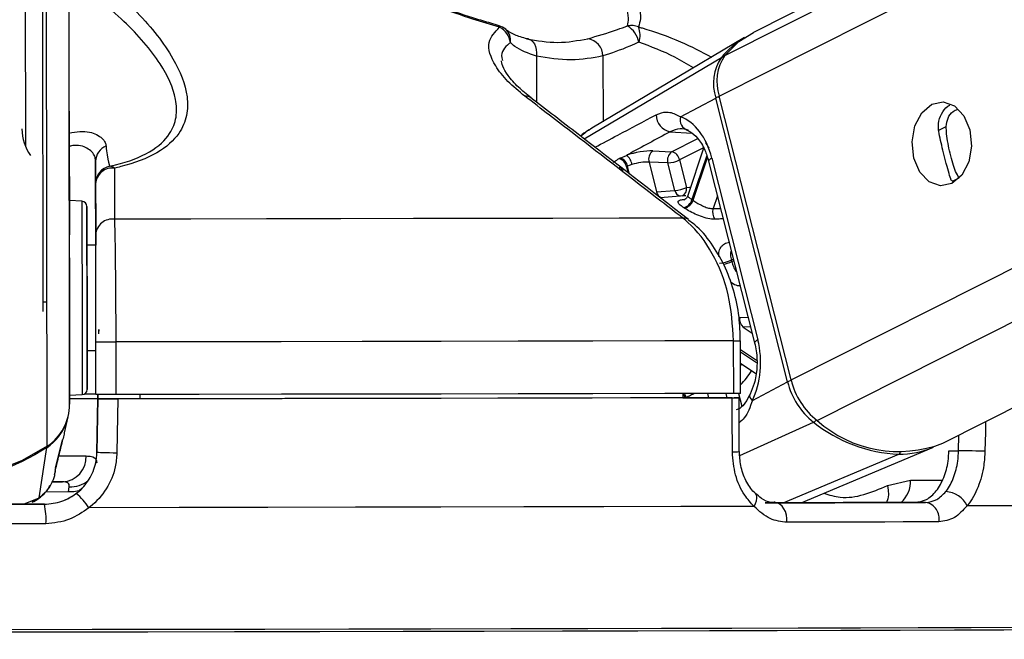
# Paper-space layout 'Surface plate' of a CAD drawing. Header units: millimetres. Extents: x 65420 to 443956, y 26941 to 406945.
# Tile 18 of 71: x 167903 to 170711, y 143756 to 145523. Entities that reach past the tile are written whole.
import ezdxf

# ---------------------------------------------------------------- set-up
doc = ezdxf.new("R2010")
doc.units = ezdxf.units.MM
doc.layers.add('COMPONENT_GEOMETRY', color=7, linetype='Continuous')
doc.styles.add('SLDTEXTSTYLE1', font='TXT', dxfattribs={"width": 0.75})
doc.dimstyles.new('SLDDIMSTYLE0', dxfattribs={"dimtxt": 2500, "dimasz": 165.1, "dimexe": 0, "dimexo": 0.0625, "dimgap": 625, "dimtad": 0, "dimtih": 1, "dimtoh": 1, "dimdec": 0, "dimlfac": 0.02, "dimrnd": 1e-09, "dimzin": 12, "dimdsep": 46, "dimtxsty": 'SLDTEXTSTYLE1', "dimsah": 1, "dimcen": 0.09, "dimadec": 0, "dimazin": 3, "dimtfac": 1, "dimtdec": 0, "dimtofl": 0, "dimtmove": 0, "dimatfit": 3, "dimfxl": 1, "dimfrac": 2, "dimtolj": 1, "dimtzin": 12, "dimarcsym": 0})

# ---------------------------------------------------------------- blocks, each defined once
blk = doc.blocks.new('_D_12')
at = {"layer": 'COMPONENT_GEOMETRY', "color": 7, "ltscale": 50}
for p, q in [((239589.9, 151445.9), (252465.4, 151445.9)), ((252306.7, 151445.9), (252306.7, 98062.1)), ((252306.7, 40709.5), (252306.7, 94093.3)), ((98713.2, 40709.5), (252465.4, 40709.5))]:
    blk.add_line(p, q, dxfattribs=at)
for points in [[(252306.7, 151445.9), (252281.3, 151280.8), (252332.1, 151280.8)], [(252306.7, 40709.5), (252332.1, 40874.6), (252281.3, 40874.6)]]:
    blk.add_solid(points, dxfattribs=at)
at = {"layer": 'COMPONENT_GEOMETRY', "color": 7, "ltscale": 50, "insert": (248612.2, 97316), "char_height": 2500, "attachment_point": 1, "style": 'SLDTEXTSTYLE1'}
blk.add_mtext('2215', dxfattribs=at)

psp = doc.layouts.new('Surface plate')

# ---------------------------------------------------------------- linework, layer by layer
at = {"color": 8, "linetype": 'Continuous', "lineweight": 25, "ltscale": 50}
for p, q in [((169897.66, 145304.98), (183099.21, 151958.67)), ((169913.75, 145421.07), (182888.81, 151960.6)), ((170102.48, 144496), (184876.84, 151942.4)), ((170177.29, 144380.15), (185176.06, 151939.66)), ((168045.07, 144426.53), (168035.22, 151729.95)), ((167980.94, 144306.63), (167971.36, 151414.5)), ((169376.22, 145419.09), (169376.4, 145288.04)), ((169512.44, 145183.18), (169903.75, 145415.13)), ((169566.04, 145419.6), (169566.29, 145232.15)), ((170521.76, 145206.72), (170545.12, 145218.5)), ((169757.43, 145203.41), (169819.72, 145199.3)), ((169761.9, 145146.55), (169836.51, 145184.16)), ((169852.84, 145157.47), (169784.6, 145123.08)), ((169861.98, 145135.68), (169820.04, 145010.24)), ((169822.97, 145008.27), (169863.81, 145130.39)), ((169633.52, 145103.61), (169637.97, 145086.07)), ((169642.26, 145082.75), (169636.59, 145105.13)), ((169617.09, 145099.76), (169612.08, 145100.23)), ((170562.98, 145062.6), (170582.15, 145072.26)), ((169892.51, 145020.91), (169880.34, 144984.52)), ((169880.34, 144984.52), (169901.6, 144984.98)), ((169938.13, 144840.7), (169932.2, 144837.7)), ((169933.29, 144833.38), (169939.23, 144836.37)), ((169956.14, 144674.32), (169980.02, 144675.22)), ((169987.04, 144647.51), (169965.88, 144646.62)), ((169965.88, 144646.62), (169991.64, 144629.34)), ((170004.3, 144550.84), (169958.6, 144581.49)), ((169958.61, 144576.41), (170004.51, 144545.61)), ((169958.67, 144536.28), (169961.97, 144541.4)), ((169864.51, 144457.31), (169867.61, 144445.08)), ((169920.76, 144445.08), (169917.63, 144457.44)), ((169953.11, 144457.53), (169962.24, 144421.45)), ((169803.7, 144445.08), (169803.59, 144445.48)), ((169956.55, 144280.72), (170166.96, 144375.5)), ((170580.39, 144294.19), (170581.36, 144338.76)), ((170080.45, 144145.51), (170409.55, 144284.36)), ((170443.42, 144210.5), (170534.05, 144210.5)), ((168042.09, 144176.38), (167976.06, 144176.28)), ((167913.89, 144141.39), (167957.68, 144159.55)), ((167937.73, 144148.52), (167957.68, 144159.55))]:
    psp.add_line(p, q, dxfattribs=at)
at = {"color": 7, "linetype": 'Continuous', "lineweight": 25, "ltscale": 50}
for p, q in [((182840.56, 151961.04), (169995.16, 145486.86)), ((170535.3, 144315.55), (185653.59, 151935.29)), ((168043.94, 145262.36), (168035.22, 151729.95)), ((167968.94, 145262.59), (167960.69, 151385.19)), ((167969.71, 144690.79), (167960.69, 151385.18)), ((167910.79, 151311.11), (167919.08, 145161.96)), ((169270.22, 145505.71), (169240.4, 145514.66)), ((169970.15, 145472.66), (169534.8, 145213.4)), ((169787.4, 145246.15), (169887.73, 145299.69)), ((170092.55, 144490.7), (169887.73, 145299.69)), ((170102.48, 144496), (169897.66, 145304.98)), ((168043.94, 145262.36), (168045.07, 144426.53)), ((169853.34, 145156.66), (169808.09, 145021.34)), ((169615.51, 145128.45), (169632.89, 145136.2)), ((169708.21, 145148.68), (169761.9, 145146.55)), ((169876.65, 145128.69), (170007.82, 144610.57)), ((168119.13, 145119.34), (168119.45, 144879.76)), ((169648.85, 145109.86), (169636.59, 145105.13)), ((169697.54, 145116.78), (169718.94, 145032.26)), ((169751.23, 145114.66), (169697.54, 145116.78)), ((169771.05, 145036.4), (169751.23, 145114.66)), ((169784.6, 145123.08), (169804.42, 145044.82)), ((169867.5, 145119.65), (169998.68, 144601.53)), ((168119.42, 144910.58), (168119.22, 145056.02)), ((169718.94, 145032.26), (169771.05, 145036.4)), ((169798.12, 145020.87), (169729.11, 145015.55)), ((169802.94, 145021.15), (169798.12, 145020.87)), ((168080.08, 145005.45), (168044.29, 145007.28)), ((168119.46, 144879.76), (168094.46, 144879.72)), ((168120.03, 144454.13), (168119.83, 144604.13)), ((168176.59, 144604.14), (168176.79, 144454.14)), ((169939.02, 144457.49), (169938.82, 144607.49)), ((169958.77, 144457.57), (169958.56, 144607.57)), ((168094.86, 144579.72), (168119.86, 144579.76)), ((169958.65, 144543.62), (170002.26, 144514.37)), ((169992.21, 144437.16), (170092.55, 144490.7)), ((169794.25, 144457.36), (169794.11, 144444.81)), ((168045.03, 144452.03), (168080.82, 144453.96)), ((168125.28, 144442.73), (168122.8, 144288.89)), ((168122.82, 144289.02), (168125.28, 144441.64)), ((168125.46, 144454.1), (168125.28, 144442.45)), ((168125.28, 144442.07), (168125.47, 144454.1)), ((168125.28, 144442.73), (168125.28, 144442.45)), ((168234.81, 144442.22), (168125.28, 144442.07)), ((168125.28, 144441.64), (168125.28, 144442.07)), ((168234.81, 144442.22), (168234.81, 144441.85)), ((168234.82, 144441.85), (168234.81, 144442.22)), ((168245.03, 144454.41), (168245.04, 144441.87)), ((169794.11, 144445.08), (169939.91, 144445.08)), ((169824.13, 144444.88), (169794.11, 144444.88)), ((169955, 144291.65), (169954.54, 144445.06)), ((168029.95, 144345.06), (168040.55, 144390.64)), ((168005.18, 144244.15), (168024.68, 144324.88)), ((168023.86, 144321.55), (168024.81, 144324.84)), ((167957.68, 144159.55), (167980.47, 144303.67)), ((168122.82, 144289.07), (168122.82, 144289.02)), ((170131.1, 144145.64), (170509.01, 144303.89)), ((170552.95, 144294.19), (170580.39, 144294.19)), ((168002.3, 144226.24), (168004.37, 144235.12)), ((168003.62, 144238.61), (168005.42, 144244.09)), ((167993.09, 144205.18), (168025.14, 144205.23)), ((170377.73, 144194.61), (170443.42, 144210.5)), ((168042.09, 144176.38), (168043.82, 144191.21)), ((170486.28, 144146.53), (170456.3, 144146.53)), ((167973.04, 144141.41), (167973.04, 144141.47)), ((170028.37, 144145.37), (170058.35, 144145.37))]:
    psp.add_line(p, q, dxfattribs=at)
at = {"color": 8, "linetype": 'Continuous', "lineweight": 25, "ltscale": 50, "flags": 128}
for points in [[(169270.17, 145505.6), (169270.17, 145505.6), (169270.59, 145505.35), (169270.91, 145504.79), (169271.13, 145503.93), (169271.27, 145502.77), (169271.3, 145501.33)], [(169876.65, 145128.69), (169872.56, 145126.26), (169869.61, 145123.94), (169867.89, 145121.81), (169867.45, 145119.93), (169867.5, 145119.65)], [(169804.42, 145044.82), (169812.58, 145045.73), (169816.34, 145046.01)], [(168080.08, 145005.45), (168080.07, 145005.32), (168080.09, 144993.78), (168080.12, 144964.24), (168080.19, 144918.72), (168080.27, 144860.31), (168080.36, 144793.01)], [(168080.36, 144793.01), (168080.45, 144721.39), (168080.55, 144650.34), (168080.64, 144584.69), (168080.71, 144528.93), (168080.77, 144486.85), (168080.8, 144461.32), (168080.82, 144453.96)], [(169938.82, 144607.49), (169946.56, 144607.51), (169952.58, 144607.53), (169956.6, 144607.55), (169958.45, 144607.56), (169958.56, 144607.57)], [(170007.82, 144610.57), (170003.74, 144608.14), (170000.79, 144605.82), (169999.07, 144603.68), (169998.63, 144601.81), (169998.69, 144601.49)], [(169992.21, 144437.16), (169988.7, 144441.65), (169986.34, 144446.02), (169985.2, 144450.1), (169985.32, 144453.77), (169986, 144455.67)], [(170657.42, 144377.1), (170656.76, 144346.95), (170655.57, 144292.56)], [(168015.07, 144279.09), (168042.91, 144279.09), (168070.42, 144279.08), (168092.56, 144279.06)], [(168071.65, 144179.68), (168057.27, 144176.78), (168042.09, 144176.38)], [(170377.73, 144194.61), (170379.97, 144181.3), (170380.23, 144168.51), (170378.49, 144156.7), (170374.83, 144146.29), (170374.83, 144146.29)], [(169997.12, 144135.13), (170001.39, 144143.35), (170004.16, 144151.25), (170005.31, 144158.5), (170004.78, 144164.79), (170002.6, 144169.86), (170000.82, 144171.95)]]:
    psp.add_lwpolyline(points, dxfattribs=at)
at = {"color": 7, "linetype": 'Continuous', "lineweight": 25, "ltscale": 50, "flags": 128}
for points in [[(169348.52, 145468.43), (169354.98, 145467.55), (169360.96, 145464.8), (169366.24, 145460.26), (169370.61, 145454.13), (169373.89, 145446.63), (169375.96, 145438.07), (169376.75, 145428.77), (169376.22, 145419.09)], [(169913.75, 145421.07), (169954.09, 145460.69), (169995.16, 145486.86)], [(170503.99, 145281.94), (170536.73, 145288.74), (170568.85, 145277.29), (170595.45, 145249.35), (170612.48, 145209.15), (170617.36, 145162.83), (170609.33, 145117.43), (170589.62, 145079.86), (170561.23, 145055.85), (170528.48, 145049.05), (170496.36, 145060.49), (170469.76, 145088.44), (170452.72, 145128.63), (170447.85, 145174.96), (170455.89, 145220.36), (170475.6, 145257.93), (170503.99, 145281.94)], [(168044.1, 145144.9), (168044.09, 145146.55), (168044.12, 145130.17), (168044.16, 145098.25), (168044.22, 145055.65), (168044.28, 145008.86), (168044.34, 144965), (168044.39, 144930.74), (168044.41, 144911.31), (168044.41, 144909.66), (168044.4, 144926.03), (168044.35, 144957.95), (168044.29, 145000.55), (168044.23, 145047.35), (168044.17, 145091.21), (168044.12, 145125.46), (168044.1, 145144.9)], [(168094.57, 144789.59), (168094.49, 144853.24), (168094.41, 144908.47), (168094.36, 144951.52), (168094.32, 144979.45), (168094.31, 144990.37), (168094.31, 144983.52), (168094.35, 144959.38), (168094.4, 144919.59), (168094.45, 144879.72)], [(169793.75, 144957.45), (169612.33, 144957.03), (169423.32, 144956.62), (169227.44, 144956.22), (169025.48, 144955.83), (168818.22, 144955.44), (168606.46, 144955.07), (168391.04, 144954.71), (168172.8, 144954.36)], [(168094.46, 144879.72), (168094.45, 144886.64), (168094.43, 144894.7), (168094.45, 144884.88), (168094.48, 144858.25), (168094.54, 144817.69), (168094.61, 144767.6)], [(168094.86, 144579.72), (168094.9, 144550.98), (168094.96, 144507.93), (168095, 144479.99), (168095.01, 144469.08), (168095, 144475.92), (168094.97, 144500.06), (168094.91, 144539.86), (168094.85, 144592.59), (168094.76, 144654.67), (168094.67, 144721.86), (168094.57, 144789.59)], [(168094.61, 144767.6), (168094.68, 144713.41), (168094.75, 144660.98), (168094.81, 144616), (168094.86, 144583.34), (168094.88, 144566.55), (168094.88, 144567.44), (168094.86, 144579.72)], [(168128.26, 144627.47), (168128.31, 144629.8), (168128.34, 144632.04), (168128.38, 144634.12), (168128.4, 144635.95), (168128.43, 144637.48), (168128.45, 144638.64), (168128.46, 144639.41), (168128.46, 144639.75), (168128.46, 144639.65), (168128.45, 144639.12), (168128.44, 144638.17), (168128.41, 144636.83), (168128.39, 144635.16)], [(168119.83, 144604.13), (168120.96, 144604.11), (168124.3, 144604.1), (168129.71, 144604.1), (168136.95, 144604.1), (168145.67, 144604.1), (168155.48, 144604.11), (168165.94, 144604.12), (168176.59, 144604.14)], [(169938.82, 144607.49), (169742.33, 144607.04), (169537.27, 144606.59), (169324.49, 144606.15), (169104.89, 144605.72), (168879.35, 144605.31), (168648.81, 144604.9), (168414.24, 144604.51), (168176.59, 144604.14)], [(168120.03, 144455.23), (168113.87, 144455.3), (168095.66, 144455.35), (168086.4, 144455.37)], [(169939.02, 144457.49), (169742.53, 144457.04), (169537.47, 144456.59), (169324.7, 144456.15), (169105.09, 144455.72), (168879.55, 144455.3), (168649.02, 144454.9), (168414.44, 144454.51), (168176.79, 144454.14)], [(169958.77, 144457.57), (169958.66, 144457.56), (169956.8, 144457.55), (169952.78, 144457.53), (169946.76, 144457.51), (169939.02, 144457.49)], [(168044.23, 144442.9), (168070.44, 144442.89), (168100.49, 144442.86), (168119.02, 144442.81), (168125.28, 144442.73)], [(168044.24, 144443.09), (168105.51, 144443.11), (168125.29, 144443.11)], [(168176.79, 144454.14), (168166.14, 144454.12), (168155.68, 144454.11), (168145.87, 144454.1), (168137.15, 144454.1), (168129.92, 144454.1), (168124.51, 144454.11), (168121.16, 144454.11), (168120.03, 144454.13)], [(168182.13, 144441.65), (168180.5, 144341.67), (168179.61, 144287.28)], [(169934.76, 144444.98), (169739.18, 144444.53), (169535.15, 144444.08), (169323.5, 144443.65), (169105.11, 144443.22), (168880.84, 144442.81), (168651.63, 144442.41), (168418.41, 144442.02), (168182.13, 144441.65)], [(169824.13, 144444.88), (169645.07, 144444.47), (169459.04, 144444.07), (169266.71, 144443.68), (169068.75, 144443.29), (168865.86, 144442.92), (168658.74, 144442.55), (168448.15, 144442.2), (168234.81, 144441.85)], [(169935.23, 144290.62), (169934.92, 144390.59), (169934.76, 144444.98)], [(167980.94, 144306.63), (167909.81, 144265.74), (167833.15, 144235.8), (167752.71, 144217.52), (167670.35, 144211.3), (167587.98, 144217.3), (167507.5, 144235.37), (167430.75, 144265.1), (167359.51, 144305.8)], [(167980.47, 144303.67), (167945.76, 144281.94), (167909.45, 144262.84), (167871.77, 144246.48), (167832.91, 144232.95), (167793.1, 144222.33), (167752.59, 144214.69), (167711.59, 144210.06), (167670.36, 144208.48)], [(168179.61, 144287.28), (168168.97, 144287.45), (168158.5, 144287.65), (168148.68, 144287.87), (168139.95, 144288.12), (168132.72, 144288.36), (168127.3, 144288.6), (168123.95, 144288.82), (168122.82, 144289.02)], [(170655.57, 144292.56), (170648.27, 144292.72), (170639.49, 144292.91), (170629.64, 144293.13), (170619.15, 144293.35), (170608.51, 144293.58), (170598.2, 144293.81), (170588.68, 144294.01), (170580.39, 144294.19)], [(168025.14, 144205.23), (168008.48, 144205.25), (167996.47, 144205.25)], [(170456.3, 144146.53), (170406.77, 144146.38), (170356.07, 144146.24), (170304.21, 144146.1), (170251.22, 144145.95), (170197.12, 144145.81), (170141.92, 144145.66), (170085.66, 144145.52), (170028.37, 144145.37)], [(170058.35, 144145.37), (170115.6, 144145.52), (170171.83, 144145.66), (170227, 144145.81), (170281.09, 144145.95), (170334.1, 144146.1), (170385.98, 144146.24), (170436.71, 144146.38), (170486.28, 144146.53)], [(167973.04, 144141.47), (167897.51, 144141.36), (167821.87, 144141.25), (167746.18, 144141.15), (167670.45, 144141.04), (167594.72, 144140.94), (167519.02, 144140.84), (167443.39, 144140.75), (167367.85, 144140.65)], [(167367.85, 144140.6), (167443.39, 144140.69), (167519.03, 144140.79), (167594.72, 144140.89), (167670.45, 144140.99), (167746.17, 144141.09), (167821.88, 144141.2), (167897.51, 144141.3), (167973.04, 144141.41)], [(169997.12, 144135.13), (169787.95, 144134.65), (169568.56, 144134.16), (169340.03, 144133.69), (169103.45, 144133.23), (168859.97, 144132.78), (168610.75, 144132.34), (168357, 144131.93), (168099.95, 144131.53)], [(170090.57, 144089.95), (170090.58, 144100.43), (170089.18, 144110.68), (170086.43, 144120.27), (170082.44, 144128.76), (170077.41, 144135.78), (170071.53, 144141.03), (170065.08, 144144.28), (170058.35, 144145.37)], [(171390.33, 144140.37), (171351.57, 144139.98), (171295.07, 144139.56), (171221.09, 144139.13), (171130.01, 144138.68), (171022.25, 144138.21), (170898.33, 144137.74), (170758.86, 144137.26), (170604.5, 144136.77)], [(170524.26, 144091.12), (170474.02, 144090.97), (170422.61, 144090.83), (170370.03, 144090.68), (170316.32, 144090.54), (170261.49, 144090.39), (170205.58, 144090.25), (170148.6, 144090.1), (170090.57, 144089.95)], [(167977.19, 144085.94), (167900.63, 144085.83), (167823.98, 144085.72), (167747.27, 144085.61), (167670.53, 144085.51), (167593.77, 144085.41), (167517.06, 144085.31), (167440.41, 144085.21), (167363.85, 144085.11)], [(171248.58, 143785.74), (171241.78, 143785.46), (171217.3, 143785.09), (171175.16, 143784.69), (171115.56, 143784.28), (171038.8, 143783.86), (170945.26, 143783.42), (170835.41, 143782.96), (170709.79, 143782.5), (170569.03, 143782.03), (170413.84, 143781.55), (170244.98, 143781.07), (170063.29, 143780.59), (169869.7, 143780.11), (169665.14, 143779.64), (169450.65, 143779.17), (169227.29, 143778.71), (168996.18, 143778.27), (168758.47, 143777.83), (168515.33, 143777.41), (168268, 143777.01), (168017.68, 143776.63), (167765.64, 143776.27)], [(171266.11, 143792.95), (171261.19, 143792.7), (171239.32, 143792.33), (171200.06, 143791.95), (171143.61, 143791.54), (171070.25, 143791.12), (170980.31, 143790.69), (170874.27, 143790.24), (170752.61, 143789.78), (170615.93, 143789.31), (170464.92, 143788.84), (170300.29, 143788.36), (170122.84, 143787.89), (169933.45, 143787.41), (169733.04, 143786.94), (169522.59, 143786.47), (169303.11, 143786.01), (169075.68, 143785.56), (168841.41, 143785.13), (168601.43, 143784.71), (168356.93, 143784.3), (168109.07, 143783.92), (167859.09, 143783.55)]]:
    psp.add_lwpolyline(points, dxfattribs=at)
at = {"color": 7, "linetype": 'Continuous', "lineweight": 25, "ltscale": 2500}
for centre, radius, start, end in [((169256.21, 145457.59), 50, 49.51579, 73.72956), ((169247.05, 145451.64), 55.29, 6.21189, 63.987), ((169647, 145454.9), 51.73, 66.67065, 101.91614), ((169596.88, 145443.65), 73.36, 11.76555, 57.47809), ((169606.87, 145478.81), 65.04, 341.90993, 21.26413), ((169515.26, 145418.71), 50.78, 1.01194, 81.25317), ((170100.32, 145255.29), 253.36, 120.91624, 140.88546), ((170013.67, 145341.05), 132.55, 146.02281, 198.18372), ((170024.27, 145346.58), 133.27, 146.02277, 198.18856), ((169766.46, 145250.86), 48.3, 178.56885, 259.2258), ((169815.85, 145237.15), 29.85, 162.44823, 256.49413), ((168038.08, 145211.92), 129.07, 180.15457, 215.99806), ((168166.76, 145118.81), 47.63, 111.96462, 179.36851), ((169610.02, 145104.35), 39.22, 8.08011, 54.31839), ((169726.52, 145124.82), 30.08, 127.51776, 195.50273), ((169780.22, 145122.7), 30.08, 127.52353, 195.49696), ((169755.53, 145117.68), 29.57, 10.52816, 77.56204), ((168169.2, 145056.06), 49.98, 101.43472, 180.04937), ((168160.24, 145087.3), 17.78, 44.70313, 93.05262), ((169603.52, 145097.69), 30.58, 11.14697, 72.88828), ((169606.61, 145099.22), 30.56, 11.14324, 73.06372), ((169746.36, 145204.3), 89.77, 273.10862, 295.21071), ((168166.82, 145052.45), 47.74, 82.72053, 175.70814), ((169766.16, 145126.14), 89.87, 273.12106, 295.19837), ((168079.31, 144990.47), 15, 0.07703, 87.07703), ((169789.36, 145018.73), 31.84, 281.79637, 344.5396), ((169792.06, 145017.29), 32.2, 281.65201, 343.73285), ((169722.51, 144861.81), 177.6, 55.5538, 56.69395), ((169671.79, 144799.26), 225.51, 55.79345, 56.61982), ((169912.82, 144974.33), 34.04, 162.58357, 215.87569), ((168166.98, 144907.03), 47.69, 82.98889, 175.72758), ((169893.99, 144916.98), 88.01, 273.18609, 295.73748), ((169531.65, 144734.46), 413.64, 13.83558, 14.45329), ((169986.07, 144669.28), 30.35, 170.43244, 228.29871), ((170297.58, 144541.5), 211.23, 193.91566, 231.80184), ((170308.65, 144547.07), 212.41, 193.91393, 231.79767), ((168080.01, 144468.94), 15, 273.07703, 0.07703), ((167900.11, 144426.96), 144.96, 303.89171, 359.82961), ((167899.24, 144424.11), 145.28, 304.00031, 339.08495), ((170425.85, 144696.19), 412.15, 231.08573, 267.73338), ((170408.85, 144639.06), 347.35, 228.19138, 291.34897), ((170410.66, 144541.73), 257.37, 269.75302, 292.4654), ((168021.14, 144276.59), 71.46, 273.2068, 1.98107), ((170540.96, 144107.42), 70, 24.79183, 87.62954), ((167950.67, 144035.43), 177.54, 32.77046, 50.38632), ((170478.44, 144100.43), 46.76, 348.51882, 80.3412), ((167798.56, 144100.47), 179.23, 355.34847, 13.2044)]:
    psp.add_arc(centre, radius, start, end, dxfattribs=at)
at = {"color": 8, "linetype": 'Continuous', "lineweight": 25, "ltscale": 2500}
for centre, radius, start, end in [((169260.94, 145464.54), 41.65, 350.44043, 48.25289), ((169908.96, 145405.68), 10.8, 83.38537, 118.86667), ((169346.77, 145282.39), 22.63, 53.78166, 98.38808), ((169916.42, 145236.7), 69.21, 105.38736, 114.48541), ((169782.76, 145040.48), 22.09, 294.52946, 11.32681), ((169740.26, 145036.54), 21.74, 191.3654, 251.76656), ((169792.16, 145040.59), 21.52, 191.22257, 253.66183), ((169796.61, 144935.34), 22.29, 52.23238, 97.36842), ((169894.75, 144917.53), 92.55, 279.15602, 294.6086), ((169760.3, 144669.15), 272.89, 316.65097, 327.45893), ((170115.42, 144443.73), 52.24, 103.89831, 115.96414), ((169764.95, 144435.08), 36.68, 15.39861, 36.40782), ((169767.81, 144436.09), 37, 14.70468, 34.70985), ((170156.09, 144396.8), 23.92, 297.02453, 321.75504), ((167973.47, 144303.05), 7.03, 5.02955, 24.05125), ((169939.69, 144394.21), 103.69, 267.53702, 278.49978), ((170404.92, 144294.43), 11.08, 294.72407, 330.18885), ((168047.82, 144269.24), 78.13, 267.06396, 309.58249), ((170361.4, 144207.22), 82.09, 312.20192, 2.28685)]:
    psp.add_arc(centre, radius, start, end, dxfattribs=at)
at = {"color": 7, "linetype": 'Continuous', "lineweight": 25, "ltscale": 2500}
for centre, major_axis, ratio, start_param, end_param in [((169760.61, 145066.78), (-4.66, 184.55), 0.6719865, 5.0374763, 6.028142), ((169664.31, 145125.05), (68.5, 14.62), 0.2726692, 0.8185512, 1.9882444), ((169669.34, 145101.53), (44.27, 8.45), 0.2926709, 0.8256575, 1.9953508), ((169891.79, 144548.66), (-4.66, 184.55), 0.6719865, 4.0468107, 5.0374763)]:
    psp.add_ellipse(centre, major_axis=major_axis, ratio=ratio, start_param=start_param, end_param=end_param, dxfattribs=at)
at = {"color": 8, "linetype": 'Continuous', "lineweight": 25, "ltscale": 2500}
psp.add_ellipse((169666.28, 145099.99), major_axis=(44.27, 8.45), ratio=0.2926709, start_param=2.8115572, end_param=3.1589901, dxfattribs=at)
at = {"color": 7, "linetype": 'Continuous', "lineweight": 25, "ltscale": 50}
for points, knots in [([(168097.27, 145668.6), (168146.49, 145627.32), (168244.79, 145544.87), (168341.94, 145420.45), (168382.73, 145320.68), (168381.58, 145249.26), (168358.9, 145193.66), (168300.54, 145140.88), (168225.19, 145111.96), (168178.81, 145101.19), (168172.87, 145099.81)], [0, 0, 0, 0, 0.2107811, 0.4209984, 0.5922774, 0.6791914, 0.7658721, 0.8745717, 0.983931, 1, 1, 1, 1]), ([(169271.3, 145501.33), (169245.95, 145509), (169156.8, 145535.97), (169003.61, 145592.29), (168883.06, 145643.81), (168821.89, 145669.95)], [0, 0, 0, 0, 0.1637214, 0.5756299, 1, 1, 1, 1]), ([(169636.32, 145505.51), (169637.57, 145512.78), (169642.04, 145538.6), (169620.32, 145591.86), (169582.08, 145640.1), (169562.68, 145664.57)], [0, 0, 0, 0, 0.1618713, 0.5749168, 1, 1, 1, 1]), ([(169607.78, 145672.06), (169625.29, 145646.48), (169660.72, 145594.73), (169677.73, 145537.89), (169669.72, 145510.14), (169667.48, 145502.39)], [0, 0, 0, 0, 0.4134707, 0.8362824, 1, 1, 1, 1]), ([(168159.29, 145105.05), (168164.92, 145106.37), (168208.75, 145116.58), (168279.92, 145144), (168332.85, 145193.48), (168351.82, 145245.34), (168349.14, 145312.19), (168304.89, 145405.11), (168205.3, 145520.66), (168107.59, 145597.16), (168058.13, 145635.89)], [0, 0, 0, 0, 0.0156927, 0.1221668, 0.2283981, 0.3128209, 0.4004608, 0.5725393, 0.7836071, 1, 1, 1, 1]), ([(169240.4, 145514.66), (169225.21, 145519.14), (169177.14, 145533.31), (169114.65, 145555), (169068.92, 145572.78), (169054.9, 145578.23)], [0, 0, 0, 0, 0.2427829, 0.7678848, 1, 1, 1, 1]), ([(169343.47, 145304.77), (169326.41, 145318.96), (169291.59, 145347.9), (169250.28, 145401.25), (169230.67, 145459.46), (169258.48, 145488.12), (169271.3, 145501.33)], [0, 0, 0, 0, 0.189736, 0.3871756, 0.7175264, 1, 1, 1, 1]), ([(169353.94, 145468.08), (169351.02, 145468.66), (169333.46, 145472.2), (169309.64, 145481.6), (169291.52, 145491.87), (169288.78, 145495.56), (169288.77, 145495.58)], [0, 0, 0, 0, 0.08898134, 0.53497825, 0.9974956, 1, 1, 1, 1]), ([(169522.99, 145468.9), (169549.84, 145476.58), (169584.79, 145486.57), (169626.63, 145501.95), (169636.32, 145505.51)], [0, 0, 0, 0, 0.7684421, 1, 1, 1, 1]), ([(169348.52, 145468.43), (169378.36, 145463.45), (169438.99, 145453.34), (169494.7, 145463.66), (169522.99, 145468.9)], [0, 0, 0, 0, 0.4923944, 1, 1, 1, 1]), ([(169376.22, 145419.09), (169353.34, 145427.15), (169323.55, 145437.64), (169306.07, 145453.86), (169302.02, 145457.62)], [0, 0, 0, 0, 0.7680855, 1, 1, 1, 1]), ([(169668.69, 145458.61), (169659.99, 145454.82), (169622.48, 145438.45), (169590.56, 145427.79), (169566.04, 145419.6)], [0, 0, 0, 0, 0.2319708, 1, 1, 1, 1]), ([(169566.04, 145419.6), (169536.11, 145414.12), (169475.37, 145403), (169409.59, 145413.68), (169376.22, 145419.09)], [0, 0, 0, 0, 0.4927367, 1, 1, 1, 1]), ([(169360.92, 145300.63), (169348.48, 145310.57), (169321.08, 145332.46), (169293.8, 145364.51), (169278.65, 145391.22), (169276.55, 145404.52), (169276.95, 145406.07), (169276.97, 145406.13)], [0, 0, 0, 0, 0.2209866, 0.4868014, 0.7413647, 0.9901062, 1, 1, 1, 1]), ([(169793.75, 144957.45), (169773.03, 144973.46), (169669.47, 145053.54), (169519.41, 145169.38), (169389.95, 145269), (169343.47, 145304.77)], [0, 0, 0, 0, 0.13809954, 0.69049321, 1, 1, 1, 1]), ([(169809.84, 144953.11), (169704.96, 145034.36), (169555.15, 145150.42), (169405.11, 145265.94), (169360.11, 145300.58)], [0, 0, 0, 0, 0.7000671, 1, 1, 1, 1]), ([(170523.81, 145204.55), (170523.02, 145214.68), (170521.43, 145234.92), (170535.03, 145261.15), (170546.8, 145276.39), (170555.83, 145279.47), (170555.87, 145279.48)], [0, 0, 0, 0, 0.3299288, 0.6593657, 0.998685, 1, 1, 1, 1]), ([(169718.17, 145252.06), (169728.03, 145255.8), (169741.11, 145260.75), (169763.64, 145258.55), (169777.09, 145251.53), (169787.4, 145246.15)], [0, 0, 0, 0, 0.4178676, 0.5540033, 1, 1, 1, 1]), ([(170545.12, 145218.5), (170546.21, 145226.67), (170548.38, 145243.01), (170561.42, 145260.81), (170573.19, 145265.94), (170577.83, 145267.96)], [0, 0, 0, 0, 0.377563, 0.7546701, 1, 1, 1, 1]), ([(170582.15, 145072.26), (170578.72, 145077.6), (170572.4, 145087.44), (170563.73, 145112.79), (170556.08, 145141.18), (170549.98, 145170.69), (170545.98, 145196.77), (170545.39, 145211.68), (170545.12, 145218.5)], [0, 0, 0, 0, 0.2046382, 0.3763309, 0.5488291, 0.7033529, 0.8642728, 1, 1, 1, 1]), ([(169530.99, 145210.78), (169528.09, 145209.29), (169517.68, 145203.93), (169508.44, 145196.66), (169501.78, 145191.42)], [0, 0, 0, 0, 0.2784422, 1, 1, 1, 1]), ([(169757.43, 145203.41), (169717.52, 145181.88), (169676, 145159.48), (169634.51, 145137.07), (169632.89, 145136.2)], [0, 0, 0, 0, 0.9610667, 1, 1, 1, 1]), ([(169808.88, 145208.13), (169801.39, 145210.19), (169783.96, 145214.99), (169767.06, 145207.62), (169757.43, 145203.41)], [0, 0, 0, 0, 0.4297614, 1, 1, 1, 1]), ([(169803.51, 145209.28), (169807.08, 145207.75), (169817.62, 145203.24), (169837.01, 145186.25), (169856.37, 145156.03), (169864.16, 145130.58), (169867.5, 145119.65)], [0, 0, 0, 0, 0.15153902, 0.44643739, 0.76230898, 1, 1, 1, 1]), ([(170558.09, 145069.14), (170555.95, 145075.74), (170551.66, 145088.99), (170543.63, 145118.62), (170535.78, 145150.18), (170529, 145179.45), (170525.53, 145196.23), (170523.81, 145204.55)], [0, 0, 0, 0, 0.2220708, 0.4457725, 0.6401361, 0.8216551, 1, 1, 1, 1]), ([(168148.95, 145162.98), (168149.86, 145153.91), (168153.19, 145120.93), (168156.73, 145111.72), (168159.29, 145105.05)], [0, 0, 0, 0, 0.2751838, 1, 1, 1, 1]), ([(168119.22, 145056.02), (168119.21, 145060.3), (168119.2, 145068.95), (168119.16, 145102.44), (168119.13, 145119.34)], [0, 0, 0, 0, 0.495638, 1, 1, 1, 1]), ([(169595.29, 145115.9), (169596.55, 145116.9), (169601.13, 145120.55), (169607.73, 145124.24), (169612.52, 145126.92)], [0, 0, 0, 0, 0.2743947, 1, 1, 1, 1]), ([(169612.52, 145126.92), (169612.76, 145127.04), (169613.75, 145127.55), (169614.75, 145128.06), (169615.51, 145128.45)], [0, 0, 0, 0, 0.2369724, 1, 1, 1, 1]), ([(169613.93, 145102.52), (169613.84, 145102.55), (169613.45, 145102.68), (169615.98, 145101.42), (169620.28, 145097.33), (169621.15, 145092.87), (169621.49, 145091.15)], [0, 0, 0, 0, 0.0922523, 0.3874316, 0.7631673, 1, 1, 1, 1]), ([(169636.59, 145105.13), (169635.81, 145104.74), (169634.79, 145104.23), (169633.77, 145103.73), (169633.52, 145103.61)], [0, 0, 0, 0, 0.7630482, 1, 1, 1, 1]), ([(168172.87, 145099.81), (168172.87, 145083.77), (168172.84, 145035.31), (168172.81, 144986.81), (168172.8, 144954.36)], [0, 0, 0, 0, 0.3309606, 1, 1, 1, 1]), ([(170562.99, 145062.6), (170561.65, 145063.59), (170559.31, 145065.34), (170558.46, 145068), (170558.09, 145069.14)], [0, 0, 0, 0, 0.5691877, 1, 1, 1, 1]), ([(169807.84, 145021.48), (169806.74, 145018.89), (169804.64, 145013.95), (169799.99, 145010.54), (169797.93, 145009.7), (169798.19, 145009.78), (169798.26, 145009.8)], [0, 0, 0, 0, 0.3477008, 0.6632589, 0.9111667, 1, 1, 1, 1]), ([(169795.86, 144987.57), (169793.48, 144989.2), (169786.69, 144993.87), (169780.27, 145000.32), (169779.75, 145005.8), (169786.11, 145009.5), (169795.58, 145010.7), (169800.36, 145011.31)], [0, 0, 0, 0, 0.1167323, 0.3330346, 0.5519036, 0.77384, 1, 1, 1, 1]), ([(169822.97, 145008.27), (169826.48, 145005.94), (169833.49, 145001.26), (169846.84, 144993.7), (169860.73, 144987.54), (169872.28, 144984.54), (169878.29, 144984.52), (169880.34, 144984.52)], [0, 0, 0, 0, 0.21985423, 0.44036508, 0.66313449, 0.88540641, 1, 1, 1, 1]), ([(169885.24, 144954.38), (169882.1, 144954.43), (169872.92, 144954.57), (169855.41, 144958.29), (169834.19, 144966.07), (169813.94, 144975.95), (169803.66, 144982.51), (169798.57, 144985.76)], [0, 0, 0, 0, 0.119552, 0.3492959, 0.5730074, 0.7884346, 1, 1, 1, 1]), ([(168172.8, 144954.36), (168173.45, 144928.71), (168174.75, 144877.38), (168176.01, 144759.02), (168176.49, 144663.04), (168176.57, 144611.24), (168176.59, 144604.14)], [0, 0, 0, 0, 0.3170765, 0.6344921, 0.9498962, 1, 1, 1, 1]), ([(169938.82, 144607.49), (169935.7, 144652.16), (169929.46, 144741.49), (169881.64, 144860.24), (169830.64, 144926.99), (169798.74, 144953.32), (169793.75, 144957.45)], [0, 0, 0, 0, 0.3136612, 0.6271486, 0.9416187, 1, 1, 1, 1]), ([(169957.83, 144607.58), (169957.27, 144630.19), (169956.04, 144679.3), (169940.11, 144752.55), (169913.47, 144824.43), (169875.56, 144887.16), (169840.2, 144930.56), (169815.47, 144947.3), (169809.13, 144951.59)], [0, 0, 0, 0, 0.1631058, 0.3541001, 0.5460621, 0.7396449, 0.9332098, 1, 1, 1, 1]), ([(168119.83, 144604.13), (168119.82, 144610.34), (168119.74, 144655.67), (168119.66, 144739.68), (168119.5, 144843.25), (168119.44, 144888.14), (168119.42, 144910.58)], [0, 0, 0, 0, 0.0500642, 0.3653104, 0.6826947, 1, 1, 1, 1]), ([(167977.17, 144717.88), (167977.01, 144717.87), (167975.52, 144717.74), (167972.87, 144717.55), (167970.66, 144717.6), (167969.67, 144717.62)], [0, 0, 0, 0, 0.0609476, 0.5774139, 1, 1, 1, 1]), ([(169998.68, 144601.53), (170000.34, 144593.96), (170005.29, 144571.37), (170006.57, 144530.98), (169999.75, 144487.9), (169990.17, 144465.44), (169986.02, 144455.71)], [0, 0, 0, 0, 0.1540281, 0.4596231, 0.7657363, 1, 1, 1, 1]), ([(169985.99, 144455.95), (169985.14, 144454.16), (169979.5, 144442.26), (169967.97, 144425.54), (169956.88, 144413.13), (169948.33, 144411.17), (169946.34, 144410.72)], [0, 0, 0, 0, 0.0687377, 0.4574436, 0.8740943, 1, 1, 1, 1]), ([(168125.28, 144441.64), (168125.83, 144441.63), (168126.93, 144441.61), (168135.57, 144441.6), (168148.26, 144441.61), (168164.47, 144441.62), (168176.13, 144441.64), (168182.13, 144441.65)], [0, 0, 0, 0, 0.1975809, 0.3951194, 0.5927112, 0.7902808, 1, 1, 1, 1]), ([(169934.76, 144444.98), (169938.9, 144444.99), (169947.2, 144445.01), (169953.93, 144445.04), (169955.27, 144445.07), (169951.05, 144445.08), (169943.7, 144445.08), (169939.91, 144445.08)], [0, 0, 0, 0, 0.1975712, 0.3950311, 0.5926566, 0.7902993, 1, 1, 1, 1]), ([(168029.62, 144345.1), (168029.42, 144343.77), (168027.46, 144330.67), (168025.56, 144325.87), (168023.86, 144321.55)], [0, 0, 0, 0, 0.1018467, 1, 1, 1, 1]), ([(168023.86, 144321.55), (168020.59, 144307.98), (168013.97, 144280.46), (168007.1, 144252.68), (168003.62, 144238.61)], [0, 0, 0, 0, 0.4932587, 1, 1, 1, 1]), ([(167973.04, 144141.47), (167989.96, 144143.16), (168023.8, 144146.55), (168068.82, 144172.64), (168102.69, 144210.96), (168120.03, 144252.32), (168122.06, 144279.1), (168122.82, 144289.07)], [0, 0, 0, 0, 0.2182073, 0.436409, 0.6543789, 0.871261, 1, 1, 1, 1]), ([(168063.86, 144172.2), (168064.91, 144173.01), (168079.26, 144184.15), (168102.69, 144211), (168120.03, 144252.28), (168122.07, 144279.06), (168122.82, 144289.02)], [0, 0, 0, 0, 0.0295883, 0.4055813, 0.7790458, 1, 1, 1, 1]), ([(168179.61, 144287.28), (168178.59, 144274), (168175.85, 144238.26), (168152.36, 144183.18), (168120.72, 144147.44), (168101.36, 144132.61), (168099.95, 144131.53)], [0, 0, 0, 0, 0.2204843, 0.5936603, 0.970346, 1, 1, 1, 1]), ([(169997.12, 144135.13), (169987.88, 144145.37), (169965.51, 144170.18), (169940.87, 144223.85), (169937.11, 144268.39), (169935.23, 144290.62)], [0, 0, 0, 0, 0.2603493, 0.6306919, 1, 1, 1, 1]), ([(170001.04, 144172.13), (169999.76, 144173.28), (169989.5, 144182.49), (169972.85, 144207.96), (169957.49, 144248.84), (169956.15, 144278.41), (169955.54, 144291.8)], [0, 0, 0, 0, 0.0477327, 0.384068, 0.7210892, 1, 1, 1, 1]), ([(170456.3, 144146.53), (170467.24, 144148.23), (170489.11, 144151.64), (170517.91, 144177.74), (170539.55, 144216.07), (170550.79, 144257.44), (170552.36, 144284.22), (170552.95, 144294.19)], [0, 0, 0, 0, 0.2181854, 0.4364002, 0.6543928, 0.8712579, 1, 1, 1, 1]), ([(170543.85, 144177.35), (170544.49, 144178.17), (170553.25, 144189.32), (170567.48, 144216.17), (170578.2, 144257.45), (170579.8, 144284.24), (170580.39, 144294.19)], [0, 0, 0, 0, 0.0295552, 0.4055515, 0.7790412, 1, 1, 1, 1]), ([(170655.57, 144292.56), (170654.79, 144279.28), (170652.69, 144243.53), (170637.67, 144188.43), (170617.65, 144152.72), (170605.4, 144137.85), (170604.5, 144136.77)], [0, 0, 0, 0, 0.2204935, 0.5936849, 0.9703968, 1, 1, 1, 1]), ([(168092.56, 144279.06), (168096.54, 144278.89), (168112.09, 144278.22), (168121.56, 144271.45), (168122.19, 144261.78), (168122.33, 144259.74)], [0, 0, 0, 0, 0.2131124, 0.8336855, 1, 1, 1, 1]), ([(168043.82, 144191.21), (168043.93, 144192.69), (168044.34, 144198.36), (168040.38, 144202.73), (168032.49, 144204.94), (168027.89, 144205.12), (168025.14, 144205.23)], [0, 0, 0, 0, 0.1676469, 0.6396856, 0.7846303, 1, 1, 1, 1]), ([(167938.48, 144147.09), (167944.57, 144150.42), (167954.81, 144156.01), (167970.02, 144168.87), (167982.83, 144180.93), (167987.38, 144192.35), (167988.68, 144195.6)], [0, 0, 0, 0, 0.2933627, 0.4925392, 0.855281, 1, 1, 1, 1]), ([(170486.28, 144146.53), (170497.15, 144148.05), (170518.07, 144150.99), (170535.49, 144168.8), (170543.85, 144177.35)], [0, 0, 0, 0, 0.5194785, 1, 1, 1, 1]), ([(167973.04, 144141.41), (167990.09, 144142.93), (168022.89, 144145.85), (168050.57, 144163.65), (168063.86, 144172.2)], [0, 0, 0, 0, 0.5194954, 1, 1, 1, 1]), ([(170057.2, 144147.13), (170052.99, 144146.78), (170039.78, 144145.71), (170021.38, 144153.69), (170006.8, 144167.72), (170001.19, 144173.12)], [0, 0, 0, 0, 0.2238282, 0.7013915, 1, 1, 1, 1]), ([(168099.95, 144131.53), (168082.08, 144118.86), (168045.26, 144092.77), (168000.32, 144088.26), (167977.19, 144085.94)], [0, 0, 0, 0, 0.485361, 1, 1, 1, 1]), ([(170090.57, 144089.95), (170074.36, 144091.86), (170040.28, 144095.87), (170011.96, 144121.63), (169997.12, 144135.13)], [0, 0, 0, 0, 0.4758774, 1, 1, 1, 1]), ([(170604.5, 144136.77), (170592.87, 144124.09), (170568.91, 144097.98), (170539.43, 144093.45), (170524.26, 144091.12)], [0, 0, 0, 0, 0.4853935, 1, 1, 1, 1])]:
    psp.add_open_spline(points, degree=3, knots=knots, dxfattribs=at)
at = {"color": 8, "linetype": 'Continuous', "lineweight": 25, "ltscale": 50}
for points, knots in [([(169667.48, 145502.39), (169670.81, 145501.45), (169709.64, 145490.5), (169782.66, 145464.86), (169846.89, 145431.62), (169875.96, 145416.57)], [0, 0, 0, 0, 0.0488701, 0.5694452, 1, 1, 1, 1]), ([(169302.02, 145457.62), (169300.82, 145456.67), (169286.76, 145445.45), (169272.96, 145429.64), (169278.6, 145409.51), (169279.35, 145406.84)], [0, 0, 0, 0, 0.0746091, 0.8771803, 1, 1, 1, 1]), ([(169824.15, 145385.71), (169806.66, 145396.27), (169756.8, 145426.37), (169703.38, 145445.92), (169668.69, 145458.61)], [0, 0, 0, 0, 0.35074168, 1, 1, 1, 1]), ([(169543.19, 145159.39), (169564.96, 145170.89), (169623.24, 145201.67), (169681.61, 145232.65), (169718.17, 145252.06)], [0, 0, 0, 0, 0.3735207, 1, 1, 1, 1]), ([(169534.81, 145213.39), (169534.78, 145213.38), (169523.18, 145207.68), (169513.25, 145198.94), (169503.33, 145190.22)], [0, 0, 0, 0, 0.0019152, 1, 1, 1, 1]), ([(168043.22, 145199.52), (168053.86, 145201.49), (168088.27, 145207.84), (168125.19, 145196.58), (168145.88, 145179.07), (168148.31, 145166.34), (168148.95, 145162.98)], [0, 0, 0, 0, 0.1581737, 0.511184, 0.871118, 1, 1, 1, 1]), ([(168119.13, 145119.34), (168118.84, 145122.95), (168117.76, 145136.5), (168101.57, 145155.39), (168073.12, 145167.34), (168048.33, 145163.11), (168043.27, 145162.24)], [0, 0, 0, 0, 0.1416867, 0.5312271, 0.9043053, 1, 1, 1, 1]), ([(169868.98, 145156.61), (169867.66, 145158.75), (169864.4, 145164), (169861.63, 145167.9), (169859.17, 145171.36), (169858.97, 145172.04), (169858.79, 145172.65)], [0, 0, 0, 0, 0.2288565, 0.5615776, 0.6084197, 1, 1, 1, 1]), ([(169808.24, 145021.3), (169808.32, 145020.39), (169808.5, 145018.51), (169813.62, 145014.54), (169818.37, 145011.36), (169820.04, 145010.24)], [0, 0, 0, 0, 0.3754116, 0.779888, 1, 1, 1, 1]), ([(169909.2, 144954.97), (169906.54, 144954.91), (169898.55, 144954.71), (169890.56, 144954.51), (169885.24, 144954.38)], [0, 0, 0, 0, 0.3333307, 1, 1, 1, 1]), ([(169896.74, 144848.01), (169896.59, 144851.74), (169896.17, 144862), (169901.56, 144874.62), (169911.82, 144885.18), (169922.27, 144887.26), (169927.55, 144888.31)], [0, 0, 0, 0, 0.1581852, 0.4344455, 0.7145413, 1, 1, 1, 1]), ([(169931.83, 144865.6), (169931.05, 144863.29), (169929.17, 144857.7), (169929.93, 144847.58), (169931.61, 144840.28), (169932.2, 144837.7)], [0, 0, 0, 0, 0.31332996, 0.75798375, 1, 1, 1, 1]), ([(169933.29, 144833.38), (169934.74, 144828.63), (169937.62, 144819.12), (169942.79, 144808.48), (169946.71, 144804.35), (169947.56, 144803.45)], [0, 0, 0, 0, 0.43822853, 0.87761239, 1, 1, 1, 1]), ([(169959.21, 144763.25), (169956.19, 144763.61), (169947.38, 144764.63), (169936.73, 144768.88), (169930.39, 144775.3), (169929.03, 144776.68)], [0, 0, 0, 0, 0.2899785, 0.84662, 1, 1, 1, 1]), ([(169828.55, 144457.24), (169826.49, 144456.42), (169819.69, 144453.69), (169811.03, 144449.3), (169805.53, 144446.48), (169803.59, 144445.48)], [0, 0, 0, 0, 0.22014128, 0.72519691, 1, 1, 1, 1]), ([(169992.21, 144437.16), (169985.87, 144418.52), (169976.81, 144391.88), (169959.84, 144378), (169954.75, 144373.83)], [0, 0, 0, 0, 0.7001104, 1, 1, 1, 1]), ([(168003.62, 144238.61), (168003.22, 144233.78), (168002.72, 144227.88), (168003.83, 144234.07), (168004.03, 144235.19)], [0, 0, 0, 0, 0.8191742, 1, 1, 1, 1]), ([(168002.03, 144226.28), (168001.83, 144225.07), (168000.34, 144215.75), (167992.66, 144198.43), (167978.42, 144176.28), (167964.44, 144165), (167957.68, 144159.55)], [0, 0, 0, 0, 0.0450996, 0.3455168, 0.683702, 1, 1, 1, 1]), ([(170196.05, 144172.83), (170211.59, 144168.17), (170271.9, 144150.08), (170332.64, 144175.64), (170377.73, 144194.61)], [0, 0, 0, 0, 0.2575034, 1, 1, 1, 1])]:
    psp.add_open_spline(points, degree=3, knots=knots, dxfattribs=at)

# ---------------------------------------------------------------- dimensions: what is measured, and where the dimension line sits
at = {"layer": 'COMPONENT_GEOMETRY', "color": 7, "ltscale": 50}
dim = psp.add_linear_dim(base=(252306.67, 40709.55), p1=(239526.37, 151445.89), p2=(98649.72, 40709.55), angle=90, dimstyle='SLDDIMSTYLE0', dxfattribs=at)
dim.commit()
dim.dimension.update_dxf_attribs({"geometry": '_D_12', "text_midpoint": (252306.67, 96077.72), "dimtype": 160})

doc.saveas('drawing.dxf')
